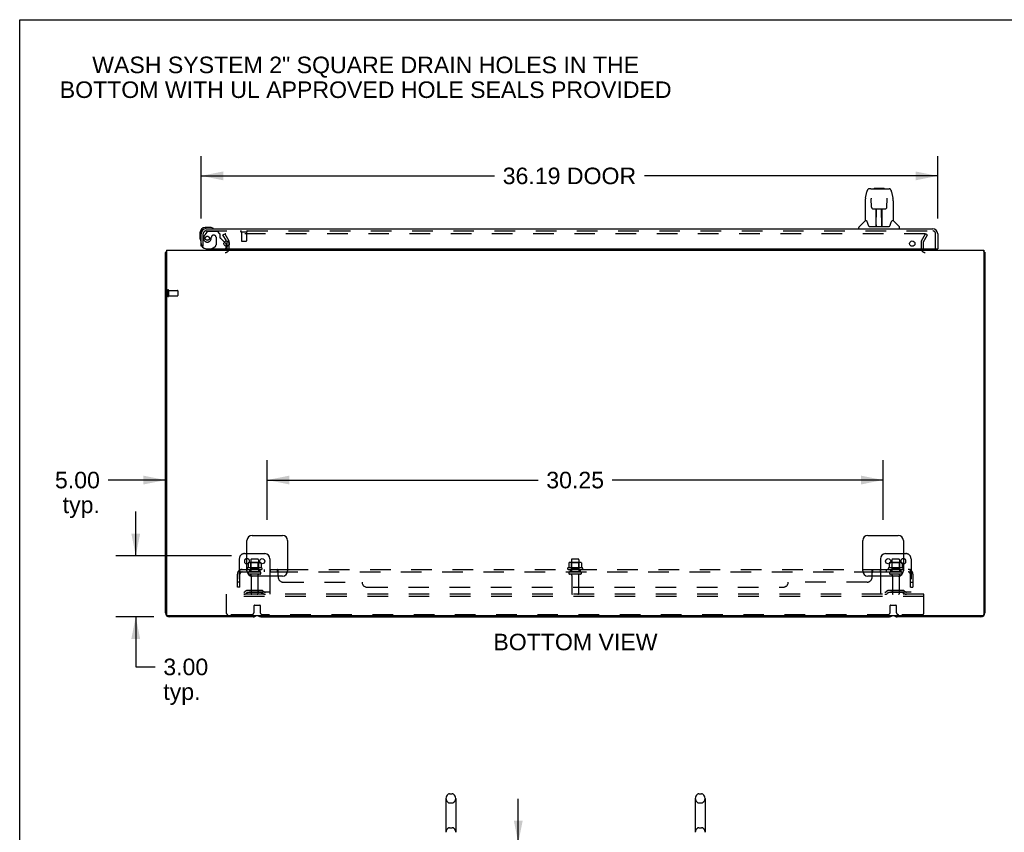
# Model space of a CAD drawing. Header units: inches. Extents: x 0 to 184, y 0 to 119.
# Tile 57 of 114: x 0 to 48, y 79 to 119. Entities that reach past the tile are written whole.
import ezdxf

# ---------------------------------------------------------------- set-up
doc = ezdxf.new("R2010")
doc.units = ezdxf.units.IN
doc.header["$LTSCALE"] = 10.121375
doc.header["$MEASUREMENT"] = 0
doc.linetypes.add('HIDDEN', pattern=[0.2, 0.1, -0.1])
doc.layers.get('0').update_dxf_attribs({"linetype": 'CONTINUOUS'})
for name, color, linetype in [('DEFAULT_2', 8, 'HIDDEN'), ('DIMENSIONS', 7, 'CONTINUOUS'), ('DOOR_ASSEMBLY', 7, 'CONTINUOUS'), ('SUBPANEL', 7, 'CONTINUOUS')]:
    doc.layers.add(name, color=color, linetype=linetype)
doc.styles.get("Standard").update_dxf_attribs({"font": 'arial.ttf'})
doc.dimstyles.new('DIMSTYLE_1', dxfattribs={"dimtxt": 0.811875, "dimasz": 1.0825, "dimexe": 0.09, "dimexo": 0.07, "dimgap": 0.0375, "dimtad": 0, "dimtih": 1, "dimtoh": 1, "dimzin": 4, "dimdsep": 46, "dimtxsty": 'Standard', "dimblk": '_FILLED', "dimblk1": '_FILLED', "dimblk2": '_FILLED', "dimcen": 0.09, "dimadec": 3, "dimazin": 1, "dimtfac": 1, "dimtdec": 3, "dimtofl": 0, "dimtmove": 0, "dimatfit": 3, "dimldrblk": '_FILLED', "dimfxl": 0, "dimtolj": 1, "dimtzin": 4, "dimarcsym": 0})

# ---------------------------------------------------------------- blocks, each defined once
blk = doc.blocks.new('_FILLED')
at = {"color": 0, "linetype": 'ByBlock'}
blk.add_solid([(0, 0), (-1, 0.2), (-1, -0.2)], dxfattribs=at)
blk = doc.blocks.new('*D8')
at = {"layer": 'DIMENSIONS', "color": 2, "linetype": 'Continuous'}
for p, q in [((8.915, 109.317), (8.915, 112.379)), ((45.102, 109.317), (45.102, 112.379)), ((8.915, 111.404), (23.328, 111.404)), ((45.102, 111.404), (30.689, 111.404))]:
    blk.add_line(p, q, dxfattribs=at)
at = {"layer": 'DIMENSIONS', "color": 2, "linetype": 'Continuous', "xscale": 1.0825, "yscale": 1.0825, "zscale": 1.0825, "rotation": 180}
blk.add_blockref('_FILLED', (8.915, 111.404), dxfattribs=at)
at = {"layer": 'DIMENSIONS', "color": 2, "linetype": 'Continuous', "xscale": 1.0825, "yscale": 1.0825, "zscale": 1.0825}
blk.add_blockref('_FILLED', (45.102, 111.404), dxfattribs=at)
at = {"layer": 'DIMENSIONS', "color": 2, "linetype": 'Continuous', "insert": (27.008, 111.81), "char_height": 0.8119, "width": 6.54933, "attachment_point": 2, "line_spacing_factor": 0.9}
blk.add_mtext('36.19 DOOR', dxfattribs=at)
blk = doc.blocks.new('*D10')
at = {"layer": 'DIMENSIONS', "color": 2, "linetype": 'Continuous'}
for p, q in [((5.702, 92.748), (5.702, 94.913)), ((10.407, 92.748), (4.728, 92.748)), ((6.596, 89.748), (4.728, 89.748)), ((5.702, 89.748), (5.702, 87.287)), ((5.702, 87.287), (6.65, 87.287))]:
    blk.add_line(p, q, dxfattribs=at)
at = {"layer": 'DIMENSIONS', "color": 2, "linetype": 'Continuous', "xscale": 1.0825, "yscale": 1.0825, "zscale": 1.0825}
for p, rotation in [((5.702, 92.748), 270), ((5.702, 89.748), 90)]:
    blk.add_blockref('_FILLED', p, dxfattribs=dict(at, rotation=rotation))
at = {"layer": 'DIMENSIONS', "color": 2, "linetype": 'Continuous', "insert": (7.056, 87.693), "char_height": 0.8119, "width": 2.20625, "attachment_point": 1, "line_spacing_factor": 0.9}
blk.add_mtext('3.00\\Ptyp.', dxfattribs=at)
blk = doc.blocks.new('*D11')
at = {"layer": 'DIMENSIONS', "color": 2, "linetype": 'Continuous'}
for p, q in [((12.165, 94.506), (12.165, 97.438)), ((7.165, 96.464), (4.346, 96.464)), ((12.165, 96.464), (14.33, 96.464))]:
    blk.add_line(p, q, dxfattribs=at)
at = {"layer": 'DIMENSIONS', "color": 2, "linetype": 'Continuous', "xscale": 1.0825, "yscale": 1.0825, "zscale": 1.0825}
blk.add_blockref('_FILLED', (7.165, 96.464), dxfattribs=at)
at = {"layer": 'DIMENSIONS', "color": 2, "linetype": 'Continuous', "xscale": 1.0825, "yscale": 1.0825, "zscale": 1.0825, "rotation": 180}
blk.add_blockref('_FILLED', (12.165, 96.464), dxfattribs=at)
at = {"layer": 'DIMENSIONS', "color": 2, "linetype": 'Continuous', "insert": (3.94, 96.87), "char_height": 0.8119, "width": 2.20625, "attachment_point": 3, "line_spacing_factor": 0.9}
blk.add_mtext('5.00\\Ptyp.', dxfattribs=at)
blk = doc.blocks.new('*D12')
at = {"layer": 'DIMENSIONS', "color": 2, "linetype": 'Continuous'}
for p, q in [((12.165, 94.506), (12.165, 97.438)), ((42.415, 94.506), (42.415, 97.438)), ((12.165, 96.464), (25.465, 96.464)), ((42.415, 96.464), (29.114, 96.464))]:
    blk.add_line(p, q, dxfattribs=at)
at = {"layer": 'DIMENSIONS', "color": 2, "linetype": 'Continuous', "xscale": 1.0825, "yscale": 1.0825, "zscale": 1.0825, "rotation": 180}
blk.add_blockref('_FILLED', (12.165, 96.464), dxfattribs=at)
at = {"layer": 'DIMENSIONS', "color": 2, "linetype": 'Continuous', "xscale": 1.0825, "yscale": 1.0825, "zscale": 1.0825}
blk.add_blockref('_FILLED', (42.415, 96.464), dxfattribs=at)
at = {"layer": 'DIMENSIONS', "color": 2, "linetype": 'Continuous', "insert": (27.29, 96.87), "char_height": 0.8119, "width": 2.83704, "attachment_point": 2, "line_spacing_factor": 0.9}
blk.add_mtext('30.25', dxfattribs=at)
blk = doc.blocks.new('*D18')
at = {"layer": 'DIMENSIONS', "color": 2, "linetype": 'Continuous'}
for p, q in [((24.495, 78.646), (24.495, 80.811)), ((24.495, 75.271), (24.495, 72.744)), ((24.495, 72.744), (25.442, 72.744))]:
    blk.add_line(p, q, dxfattribs=at)
at = {"layer": 'DIMENSIONS', "color": 2, "linetype": 'Continuous', "xscale": 1.0825, "yscale": 1.0825, "zscale": 1.0825}
for p, rotation in [((24.495, 78.646), 270), ((24.495, 75.271), 90)]:
    blk.add_blockref('_FILLED', p, dxfattribs=dict(at, rotation=rotation))
at = {"layer": 'DIMENSIONS', "color": 2, "linetype": 'Continuous', "insert": (25.848, 73.15), "char_height": 0.8119, "width": 2.20625, "attachment_point": 1, "line_spacing_factor": 0.9}
blk.add_mtext('3.38', dxfattribs=at)

msp = doc.modelspace()

# ---------------------------------------------------------------- linework, layer by layer
at = {"color": 7, "linetype": 'Continuous'}
for p, q in [((0, 0), (0, 119.075)), ((0, 119.075), (184.025, 119.075)), ((7.217, 107.644), (7.165, 107.644)), ((47.363, 107.644), (47.415, 107.644)), ((11.165, 92.852), (12.04, 92.852)), ((11.221, 92.393), (11.221, 92.392)), ((12.29, 92.602), (12.29, 91.748)), ((42.29, 92.602), (42.29, 91.748)), ((42.54, 92.852), (43.415, 92.852)), ((42.721, 92.393), (42.721, 92.392)), ((11.221, 92.392), (11.221, 92.362)), ((11.858, 92.392), (11.858, 92.362)), ((42.721, 92.392), (42.721, 92.362)), ((43.358, 92.392), (43.358, 92.362)), ((11.854, 89.748), (42.726, 89.748)), ((20.943, 80.831), (20.943, 79.168)), ((21.12, 81.054), (21.248, 81.054)), ((21.426, 80.831), (21.426, 79.168)), ((33.193, 80.831), (33.193, 79.168)), ((33.37, 81.054), (33.498, 81.054)), ((33.676, 80.831), (33.676, 79.168)), ((20.943, 79.168), (20.943, 79.163)), ((21.426, 79.163), (21.426, 79.168)), ((33.193, 79.168), (33.193, 79.163)), ((33.676, 79.163), (33.676, 79.168))]:
    msp.add_line(p, q, dxfattribs=at)
at = {"color": 3, "linetype": 'Continuous'}
for p, q in [((10.157, 108.21), (10.181, 108.169)), ((10.186, 107.946), (10.186, 108.152)), ((7.165, 89.937), (7.165, 107.644)), ((7.217, 107.748), (7.217, 89.86)), ((7.217, 107.748), (47.363, 107.748)), ((47.363, 107.748), (47.363, 89.86)), ((47.415, 107.644), (47.415, 89.937)), ((11.165, 91.998), (11.165, 93.498)), ((11.415, 93.748), (12.915, 93.748)), ((13.165, 93.498), (13.165, 91.998)), ((41.415, 91.998), (41.415, 93.498)), ((41.665, 93.748), (43.165, 93.748)), ((43.415, 93.498), (43.415, 91.998)), ((12.915, 91.748), (11.415, 91.748)), ((43.165, 91.748), (41.665, 91.748)), ((47.303, 89.8), (7.277, 89.8)), ((11.476, 89.748), (7.354, 89.748)), ((47.226, 89.748), (43.104, 89.748))]:
    msp.add_line(p, q, dxfattribs=at)
for points in [[(7.182, 107.661), (7.179, 107.659), (7.176, 107.658), (7.174, 107.656), (7.171, 107.655), (7.169, 107.653), (7.168, 107.652), (7.166, 107.65), (7.166, 107.648), (7.165, 107.647), (7.165, 107.645), (7.165, 107.644)], [(7.205, 107.676), (7.203, 107.674), (7.201, 107.672), (7.199, 107.67), (7.196, 107.669), (7.193, 107.667), (7.19, 107.665), (7.187, 107.664), (7.182, 107.661)], [(47.374, 107.676), (47.376, 107.674), (47.378, 107.672), (47.38, 107.67), (47.383, 107.669), (47.386, 107.667), (47.389, 107.665), (47.392, 107.664)], [(47.392, 107.664), (47.398, 107.661), (47.4, 107.659), (47.403, 107.658), (47.405, 107.656), (47.408, 107.655), (47.41, 107.653), (47.411, 107.652), (47.413, 107.65), (47.414, 107.648), (47.414, 107.647), (47.414, 107.645), (47.415, 107.644)]]:
    msp.add_lwpolyline(points, dxfattribs=at)
at = {"color": 7, "linetype": 'Continuous'}
for points in [[(11.227, 92.401), (11.225, 92.4), (11.224, 92.399), (11.223, 92.398), (11.222, 92.396), (11.221, 92.395), (11.221, 92.393)], [(11.852, 92.401), (11.854, 92.4), (11.855, 92.399), (11.856, 92.398), (11.857, 92.396), (11.858, 92.395), (11.858, 92.393), (11.858, 92.392)], [(42.727, 92.401), (42.725, 92.4), (42.724, 92.399), (42.723, 92.398), (42.722, 92.396), (42.721, 92.395), (42.721, 92.393)], [(43.352, 92.401), (43.354, 92.4), (43.355, 92.399), (43.356, 92.398), (43.357, 92.396), (43.358, 92.395), (43.358, 92.393), (43.358, 92.392)]]:
    msp.add_lwpolyline(points, dxfattribs=at)
for centre in [(11.915, 92.477), (42.665, 92.477)]:
    msp.add_circle(centre, 0.128, dxfattribs=at)
at = {"color": 3, "linetype": 'Continuous'}
for centre, radius, start, end in [((10.153, 108.152), 0.033, 0, 30), ((7.354, 107.559), 0.189, 136.4873, 141.7194), ((10.101, 107.833), 0.085, 270, 355.9511), ((44.479, 107.833), 0.085, 184.0489, 270), ((47.226, 107.559), 0.189, 38.2806, 43.5127), ((11.415, 93.498), 0.25, 90, 180), ((12.915, 93.498), 0.25, 0, 90), ((41.665, 93.498), 0.25, 90, 180), ((43.165, 93.498), 0.25, 0, 90), ((11.415, 91.998), 0.25, 180, 270), ((12.915, 91.998), 0.25, 270, 360), ((41.665, 91.998), 0.25, 180, 270), ((43.165, 91.998), 0.25, 270, 360), ((7.354, 89.937), 0.189, 180, 270), ((7.277, 89.86), 0.06, 180, 270), ((11.476, 89.937), 0.189, 270, 313.513), ((43.104, 89.937), 0.189, 226.487, 270), ((47.226, 89.937), 0.189, 270, 360), ((47.303, 89.86), 0.06, 270, 360)]:
    msp.add_arc(centre, radius, start, end, dxfattribs=at)
at = {"color": 7, "linetype": 'Continuous'}
for centre, radius, start, end in [((11.165, 92.477), 0.128, 270, 90), ((11.284, 92.272), 0.141, 93.6175, 113.95), ((11.795, 92.272), 0.141, 66.05, 86.3825), ((12.04, 92.602), 0.25, 0, 90), ((42.54, 92.602), 0.25, 90, 180), ((42.784, 92.272), 0.141, 93.6175, 113.95), ((43.415, 92.477), 0.128, 90, 270), ((43.295, 92.272), 0.141, 66.05, 86.3825), ((11.854, 89.937), 0.189, 226.5797, 270), ((42.726, 89.937), 0.189, 270, 313.4203), ((21.184, 80.831), 0.241, 123.1848, 180), ((21.12, 80.929), 0.125, 90, 123.1848), ((21.248, 80.929), 0.125, 56.8152, 90), ((21.184, 80.831), 0.241, 0, 56.8152), ((33.434, 80.831), 0.241, 123.1848, 180), ((33.37, 80.929), 0.125, 90, 123.1848), ((33.498, 80.929), 0.125, 56.8152, 90), ((33.434, 80.831), 0.241, 0, 56.8152)]:
    msp.add_arc(centre, radius, start, end, dxfattribs=at)
at = {"layer": 'DEFAULT_2', "color": 8, "linetype": 'HIDDEN'}
for p, q in [((9.985, 108.509), (10.075, 108.561)), ((10.157, 108.21), (9.985, 108.509)), ((10.075, 108.561), (10.271, 108.221)), ((44.458, 108.561), (10.121, 108.561)), ((44.308, 108.221), (44.504, 108.561)), ((44.398, 108.169), (44.594, 108.509)), ((44.594, 108.509), (44.504, 108.561)), ((10.186, 107.833), (10.186, 107.946)), ((10.29, 107.833), (10.29, 108.152)), ((44.29, 108.152), (44.29, 107.833)), ((44.394, 108.152), (44.394, 107.833)), ((7.269, 105.786), (7.269, 105.502)), ((7.312, 105.786), (7.312, 105.502)), ((7.312, 105.768), (7.759, 105.768)), ((7.312, 105.52), (7.759, 105.52)), ((7.769, 105.758), (7.769, 105.53)), ((10.79, 92.602), (10.79, 90.852)), ((11.04, 92.852), (11.165, 92.852)), ((11.795, 92.413), (11.284, 92.413)), ((11.356, 92.393), (11.336, 92.413)), ((11.352, 92.547), (11.352, 91.952)), ((11.697, 92.577), (11.382, 92.577)), ((11.723, 92.393), (11.743, 92.413)), ((11.727, 92.547), (11.727, 91.952)), ((27.545, 92.413), (27.034, 92.413)), ((27.106, 92.393), (27.086, 92.413)), ((27.102, 92.547), (27.102, 91.952)), ((27.447, 92.577), (27.132, 92.577)), ((27.473, 92.393), (27.493, 92.413)), ((27.477, 92.547), (27.477, 91.952)), ((43.295, 92.413), (42.784, 92.413)), ((42.856, 92.393), (42.836, 92.413)), ((42.852, 92.547), (42.852, 91.952)), ((43.197, 92.577), (42.882, 92.577)), ((43.223, 92.393), (43.243, 92.413)), ((43.227, 92.547), (43.227, 91.952)), ((43.415, 92.852), (43.54, 92.852)), ((43.79, 92.602), (43.79, 90.852)), ((11.895, 92.147), (11.184, 92.147)), ((11.205, 92.077), (11.874, 92.077)), ((11.221, 92.362), (11.221, 92.174)), ((11.797, 91.952), (11.282, 91.952)), ((11.356, 92.097), (11.336, 92.077)), ((11.356, 92.097), (11.356, 92.393)), ((11.723, 92.393), (11.356, 92.393)), ((11.723, 92.097), (11.356, 92.097)), ((11.723, 92.097), (11.723, 92.393)), ((11.723, 92.097), (11.743, 92.077)), ((11.858, 92.362), (11.858, 92.174)), ((27.645, 92.147), (26.934, 92.147)), ((26.955, 92.077), (27.624, 92.077)), ((26.971, 92.392), (26.971, 92.174)), ((27.547, 91.952), (27.032, 91.952)), ((27.106, 92.097), (27.086, 92.077)), ((27.473, 92.393), (27.106, 92.393)), ((27.106, 92.097), (27.106, 92.393)), ((27.473, 92.097), (27.106, 92.097)), ((27.473, 92.097), (27.473, 92.393)), ((27.473, 92.097), (27.493, 92.077)), ((27.608, 92.392), (27.608, 92.174)), ((43.395, 92.147), (42.684, 92.147)), ((42.705, 92.077), (43.374, 92.077)), ((42.721, 92.362), (42.721, 92.174)), ((43.297, 91.952), (42.782, 91.952)), ((42.856, 92.097), (42.836, 92.077)), ((43.223, 92.393), (42.856, 92.393)), ((42.856, 92.097), (42.856, 92.393)), ((43.223, 92.097), (42.856, 92.097)), ((43.223, 92.097), (43.223, 92.393)), ((43.223, 92.097), (43.243, 92.077)), ((43.358, 92.362), (43.358, 92.174)), ((11.797, 91.842), (11.282, 91.842)), ((11.375, 91.779), (11.375, 90.882)), ((11.705, 91.779), (11.705, 90.882)), ((12.29, 91.748), (12.29, 90.852)), ((27.547, 91.842), (27.032, 91.842)), ((27.125, 91.779), (27.125, 90.882)), ((27.455, 91.779), (27.455, 90.882)), ((42.29, 91.748), (42.29, 90.852)), ((43.297, 91.842), (42.782, 91.842)), ((42.875, 91.779), (42.875, 90.882)), ((43.205, 91.779), (43.205, 90.882)), ((12.29, 90.956), (10.79, 90.956)), ((11.132, 91.024), (11.064, 90.976)), ((11.88, 91.046), (11.199, 91.046)), ((11.88, 90.942), (11.199, 90.942)), ((11.365, 91.046), (11.365, 90.942)), ((11.715, 91.046), (11.715, 90.942)), ((11.947, 91.024), (12.015, 90.976)), ((43.79, 90.956), (42.29, 90.956)), ((42.632, 91.024), (42.564, 90.976)), ((43.38, 91.046), (42.699, 91.046)), ((43.38, 90.942), (42.699, 90.942)), ((42.865, 91.046), (42.865, 90.942)), ((43.215, 91.046), (43.215, 90.942)), ((43.447, 91.024), (43.515, 90.976)), ((10.165, 90.748), (10.165, 90.852)), ((44.415, 90.852), (10.165, 90.852)), ((10.165, 89.914), (10.165, 90.748)), ((44.415, 90.748), (10.165, 90.748)), ((11.193, 90.94), (11.125, 90.891)), ((11.886, 90.94), (11.954, 90.891)), ((42.693, 90.94), (42.625, 90.891)), ((43.386, 90.94), (43.454, 90.891)), ((44.415, 90.748), (44.415, 90.852)), ((44.415, 89.914), (44.415, 90.748)), ((11.515, 89.977), (11.515, 90.302)), ((11.535, 90.322), (11.795, 90.322)), ((11.815, 90.302), (11.815, 89.977)), ((42.765, 89.977), (42.765, 90.302)), ((42.785, 90.322), (43.045, 90.322)), ((43.065, 90.302), (43.065, 89.977)), ((11.39, 89.852), (10.227, 89.852)), ((42.64, 89.852), (11.94, 89.852)), ((44.352, 89.852), (43.19, 89.852)), ((21.12, 80.609), (21.248, 80.609)), ((33.37, 80.609), (33.498, 80.609)), ((21.12, 79.391), (21.248, 79.391)), ((33.37, 79.391), (33.498, 79.391))]:
    msp.add_line(p, q, dxfattribs=at)
for points in [[(10.121, 108.561), (10.119, 108.56), (10.117, 108.56), (10.115, 108.56), (10.113, 108.559), (10.111, 108.558), (10.11, 108.557), (10.108, 108.556), (10.107, 108.555), (10.105, 108.554), (10.104, 108.552), (10.103, 108.551), (10.102, 108.549), (10.102, 108.547), (10.101, 108.546), (10.101, 108.544), (10.101, 108.543)], [(10.101, 108.543), (10.101, 108.542), (10.101, 108.54), (10.102, 108.539), (10.102, 108.537), (10.103, 108.535)], [(44.466, 108.559), (44.464, 108.56), (44.462, 108.56), (44.46, 108.56), (44.458, 108.561)], [(44.466, 108.559), (44.468, 108.558), (44.469, 108.557), (44.471, 108.556), (44.473, 108.555), (44.474, 108.554), (44.475, 108.552), (44.476, 108.551), (44.477, 108.549), (44.477, 108.547), (44.478, 108.546), (44.478, 108.544), (44.478, 108.543)], [(44.478, 108.543), (44.478, 108.542), (44.478, 108.54), (44.477, 108.539), (44.477, 108.537), (44.476, 108.535)], [(26.977, 92.401), (26.975, 92.4), (26.974, 92.399), (26.973, 92.398), (26.972, 92.396), (26.971, 92.395), (26.971, 92.393), (26.971, 92.392)], [(27.602, 92.401), (27.604, 92.4), (27.605, 92.399), (27.606, 92.398), (27.607, 92.396), (27.608, 92.395), (27.608, 92.393), (27.608, 92.392)], [(11.221, 92.173), (11.221, 92.172), (11.22, 92.171), (11.22, 92.17), (11.22, 92.169), (11.219, 92.169), (11.219, 92.168), (11.219, 92.167), (11.218, 92.167), (11.218, 92.167), (11.218, 92.166), (11.217, 92.166), (11.217, 92.166), (11.217, 92.166), (11.216, 92.165), (11.216, 92.165), (11.216, 92.165), (11.216, 92.165), (11.215, 92.165)], [(11.864, 92.165), (11.863, 92.165), (11.863, 92.165), (11.863, 92.165), (11.863, 92.165), (11.862, 92.166), (11.862, 92.166), (11.862, 92.166), (11.861, 92.166), (11.861, 92.167), (11.861, 92.167), (11.86, 92.167), (11.86, 92.168), (11.86, 92.169), (11.859, 92.169), (11.859, 92.17), (11.859, 92.171), (11.858, 92.172), (11.858, 92.173)], [(26.971, 92.173), (26.971, 92.172), (26.97, 92.171), (26.97, 92.17), (26.97, 92.169), (26.969, 92.169), (26.969, 92.168), (26.969, 92.167), (26.968, 92.167), (26.968, 92.167), (26.968, 92.166), (26.967, 92.166), (26.967, 92.166), (26.967, 92.166), (26.966, 92.165), (26.966, 92.165), (26.966, 92.165), (26.966, 92.165), (26.965, 92.165)], [(27.614, 92.165), (27.613, 92.165), (27.613, 92.165), (27.613, 92.165), (27.613, 92.165), (27.612, 92.166), (27.612, 92.166), (27.612, 92.166), (27.611, 92.166), (27.611, 92.167), (27.611, 92.167), (27.61, 92.167), (27.61, 92.168), (27.61, 92.169), (27.609, 92.169), (27.609, 92.17), (27.609, 92.171), (27.608, 92.172), (27.608, 92.173)], [(42.721, 92.173), (42.721, 92.172), (42.72, 92.171), (42.72, 92.17), (42.72, 92.169), (42.719, 92.169), (42.719, 92.168), (42.719, 92.167), (42.718, 92.167), (42.718, 92.167), (42.718, 92.166), (42.717, 92.166), (42.717, 92.166), (42.717, 92.166), (42.716, 92.165), (42.716, 92.165), (42.716, 92.165), (42.716, 92.165), (42.715, 92.165)], [(43.364, 92.165), (43.363, 92.165), (43.363, 92.165), (43.363, 92.165), (43.363, 92.165), (43.362, 92.166), (43.362, 92.166), (43.362, 92.166), (43.361, 92.166), (43.361, 92.167), (43.361, 92.167), (43.36, 92.167), (43.36, 92.168), (43.36, 92.169), (43.359, 92.169), (43.359, 92.17), (43.359, 92.171), (43.358, 92.172), (43.358, 92.173)]]:
    msp.add_lwpolyline(points, dxfattribs=at)
for centre, radius, start, end in [((10.153, 108.152), 0.137, 0, 30), ((44.427, 108.152), 0.137, 150, 180), ((44.427, 108.152), 0.033, 150, 180), ((10.101, 107.833), 0.189, 270, 360), ((44.479, 107.833), 0.189, 180, 270), ((7.29, 105.786), 0.0215, 0, 180), ((7.29, 105.502), 0.0215, 180, 360), ((7.759, 105.758), 0.01, 0, 90), ((7.759, 105.53), 0.01, 270, 360), ((11.04, 92.602), 0.25, 90, 180), ((11.165, 92.477), 0.128, 90, 270), ((11.284, 92.272), 0.141, 90, 93.6175), ((11.382, 92.547), 0.03, 90, 180), ((11.697, 92.547), 0.03, 0, 90), ((11.795, 92.272), 0.141, 86.3825, 90), ((27.034, 92.272), 0.141, 90, 113.95), ((27.132, 92.547), 0.03, 90, 180), ((27.447, 92.547), 0.03, 0, 90), ((27.545, 92.272), 0.141, 66.05, 90), ((42.784, 92.272), 0.141, 90, 93.6175), ((42.882, 92.547), 0.03, 90, 180), ((43.197, 92.547), 0.03, 0, 90), ((43.295, 92.272), 0.141, 86.3825, 90), ((43.415, 92.477), 0.128, 270, 90), ((43.54, 92.602), 0.25, 0, 90), ((11.205, 92.115), 0.0384, 124.4497, 270), ((11.54, 91.547), 0.698, 117.6814, 120.6631), ((11.282, 91.897), 0.055, 90, 270), ((11.797, 91.897), 0.055, 270, 90), ((11.54, 91.547), 0.698, 59.3369, 62.3186), ((11.874, 92.115), 0.0384, 270, 55.5503), ((26.955, 92.115), 0.0384, 124.4497, 270), ((27.29, 91.547), 0.698, 117.6814, 120.6631), ((27.032, 91.897), 0.055, 90, 270), ((27.547, 91.897), 0.055, 270, 90), ((27.29, 91.547), 0.698, 59.3369, 62.3186), ((27.624, 92.115), 0.0384, 270, 55.5503), ((42.705, 92.115), 0.0384, 124.4497, 270), ((43.04, 91.547), 0.698, 117.6814, 120.6631), ((42.782, 91.897), 0.055, 90, 270), ((43.297, 91.897), 0.055, 270, 90), ((43.04, 91.547), 0.698, 59.3369, 62.3186), ((43.374, 92.115), 0.0384, 270, 55.5503), ((11.312, 91.779), 0.0625, 0, 90), ((11.767, 91.779), 0.0625, 90, 180), ((27.062, 91.779), 0.0625, 0, 90), ((27.517, 91.779), 0.0625, 90, 180), ((42.812, 91.779), 0.0625, 0, 90), ((43.267, 91.779), 0.0625, 90, 180), ((11.004, 91.06), 0.104, 270, 305.7539), ((11.199, 90.932), 0.114, 90, 125.7539), ((11.199, 90.932), 0.01, 90, 125.7539), ((11.88, 90.932), 0.114, 54.2461, 90), ((11.88, 90.932), 0.01, 54.2461, 90), ((12.075, 91.06), 0.104, 234.2461, 270), ((42.504, 91.06), 0.104, 270, 305.7539), ((42.699, 90.932), 0.114, 90, 125.7539), ((42.699, 90.932), 0.01, 90, 125.7539), ((43.38, 90.932), 0.114, 54.2461, 90), ((43.38, 90.932), 0.01, 54.2461, 90), ((43.575, 91.06), 0.104, 234.2461, 270), ((11.004, 91.06), 0.208, 270, 305.7539), ((11.405, 90.882), 0.03, 180, 270), ((11.675, 90.882), 0.03, 270, 360), ((12.075, 91.06), 0.208, 234.2461, 270), ((27.155, 90.882), 0.03, 180, 270), ((27.425, 90.882), 0.03, 270, 360), ((42.504, 91.06), 0.208, 270, 305.7539), ((42.905, 90.882), 0.03, 180, 270), ((43.175, 90.882), 0.03, 270, 360), ((43.575, 91.06), 0.208, 234.2461, 270), ((11.39, 89.977), 0.125, 270, 360), ((11.535, 90.302), 0.02, 90, 180), ((11.795, 90.302), 0.02, 0, 90), ((11.94, 89.977), 0.125, 180, 270), ((42.64, 89.977), 0.125, 270, 360), ((42.785, 90.302), 0.02, 90, 180), ((43.045, 90.302), 0.02, 0, 90), ((43.19, 89.977), 0.125, 180, 270), ((10.227, 89.914), 0.0625, 180, 270), ((44.352, 89.914), 0.0625, 270, 360), ((21.184, 80.831), 0.241, 180, 236.8152), ((21.184, 80.831), 0.241, 303.1848, 360), ((33.434, 80.831), 0.241, 180, 236.8152), ((33.434, 80.831), 0.241, 303.1848, 360), ((21.12, 80.734), 0.125, 236.8152, 270), ((21.248, 80.734), 0.125, 270, 303.1848), ((33.37, 80.734), 0.125, 236.8152, 270), ((33.498, 80.734), 0.125, 270, 303.1848), ((21.184, 79.168), 0.241, 123.1848, 180), ((21.12, 79.266), 0.125, 90, 123.1848), ((21.248, 79.266), 0.125, 56.8152, 90), ((21.184, 79.168), 0.241, 0, 56.8152), ((33.434, 79.168), 0.241, 123.1848, 180), ((33.37, 79.266), 0.125, 90, 123.1848), ((33.498, 79.266), 0.125, 56.8152, 90), ((33.434, 79.168), 0.241, 0, 56.8152)]:
    msp.add_arc(centre, radius, start, end, dxfattribs=at)
at = {"layer": 'DOOR_ASSEMBLY', "color": 7, "linetype": 'Continuous'}
for p, q in [((41.989, 110.794), (41.969, 110.774)), ((41.989, 110.794), (42.465, 110.794)), ((42.465, 110.794), (42.485, 110.774)), ((41.553, 110.315), (41.618, 110.62)), ((41.823, 110.774), (41.742, 110.774)), ((41.824, 110.774), (42.712, 110.774)), ((41.829, 110.774), (41.827, 110.774)), ((41.839, 110.3), (41.839, 110.297)), ((41.839, 110.297), (41.839, 110.294)), ((41.839, 110.294), (41.839, 110.29)), ((42.615, 110.289), (42.615, 110.294)), ((42.836, 110.62), (42.901, 110.315)), ((42.907, 110.284), (42.901, 110.315)), ((41.538, 110.172), (41.538, 109.2)), ((41.839, 110.29), (41.84, 110.282)), ((41.84, 110.282), (41.84, 110.272)), ((41.847, 109.868), (41.84, 110.272)), ((41.847, 109.868), (41.848, 109.855)), ((42.607, 109.868), (42.614, 110.281)), ((42.614, 110.281), (42.615, 110.289)), ((42.916, 110.171), (42.916, 109.2)), ((41.927, 109.79), (42.047, 109.79)), ((42.078, 108.944), (42.093, 109.791)), ((42.083, 109.791), (42.372, 109.791)), ((42.085, 109.375), (42.085, 109.791)), ((42.089, 109.566), (42.085, 109.566)), ((42.088, 109.554), (42.085, 109.554)), ((42.353, 108.924), (42.338, 109.791)), ((42.369, 109.566), (42.342, 109.566)), ((42.369, 109.554), (42.342, 109.554)), ((42.346, 109.326), (42.369, 109.326)), ((42.369, 108.924), (42.369, 109.791)), ((42.407, 109.79), (42.527, 109.79)), ((9.374, 108.866), (9.118, 108.866)), ((9.412, 108.863), (9.374, 108.866)), ((41.223, 108.806), (41.223, 108.868)), ((41.532, 109.194), (41.235, 108.896)), ((41.611, 109.2), (41.538, 109.2)), ((41.608, 109.2), (41.614, 109.189)), ((41.674, 109.035), (41.688, 108.988)), ((41.688, 108.988), (41.691, 108.979)), ((41.741, 108.924), (42.713, 108.924)), ((42.079, 108.996), (42.078, 108.97)), ((42.085, 108.924), (42.085, 108.928)), ((42.369, 109.322), (42.346, 109.322)), ((42.352, 108.97), (42.352, 108.996)), ((42.763, 108.978), (42.766, 108.988)), ((42.84, 109.189), (42.846, 109.198)), ((42.916, 109.2), (42.843, 109.2)), ((42.922, 109.194), (43.219, 108.896)), ((43.231, 108.806), (43.231, 108.868)), ((8.855, 108.603), (8.855, 108.347)), ((9.161, 108.806), (9.118, 108.806)), ((8.855, 108.347), (8.857, 108.309)), ((8.948, 107.952), (8.915, 107.952)), ((10.057, 108.155), (10.114, 108.098)), ((10.144, 108.028), (10.144, 107.946)), ((9.426, 107.827), (9.357, 107.787)), ((9.357, 107.748), (9.357, 107.787)), ((45.082, 107.827), (45.102, 107.827))]:
    msp.add_line(p, q, dxfattribs=at)
at = {"layer": 'DOOR_ASSEMBLY', "color": 3, "linetype": 'Continuous'}
for p, q in [((8.915, 107.952), (8.915, 108.559)), ((9.161, 108.806), (44.856, 108.806)), ((45.102, 108.559), (45.102, 107.827)), ((9.165, 107.827), (45.082, 107.827))]:
    msp.add_line(p, q, dxfattribs=at)
at = {"layer": 'DOOR_ASSEMBLY', "color": 8, "linetype": 'HIDDEN'}
for p, q in [((9.019, 107.952), (9.019, 108.559)), ((9.195, 108.647), (9.093, 108.503)), ((9.161, 108.702), (44.856, 108.702)), ((9.259, 108.681), (9.711, 108.681)), ((9.416, 108.391), (9.416, 108.402)), ((9.547, 108.489), (9.514, 108.489)), ((9.645, 108.391), (9.645, 108.012)), ((9.837, 108.555), (9.711, 108.681)), ((9.837, 108.555), (9.837, 108.376)), ((10.877, 108.659), (11.161, 108.659)), ((10.895, 108.659), (10.895, 108.212)), ((11.143, 108.659), (11.143, 108.212)), ((44.998, 107.827), (44.998, 108.559)), ((9.019, 107.952), (8.948, 107.952)), ((9.426, 107.827), (9.595, 107.925)), ((10.057, 108.155), (9.895, 108.317)), ((10.144, 107.946), (10.144, 107.905)), ((10.905, 108.202), (11.133, 108.202)), ((9.987, 107.748), (9.357, 107.748))]:
    msp.add_line(p, q, dxfattribs=at)
at = {"layer": 'DOOR_ASSEMBLY', "color": 7, "linetype": 'Continuous'}
for points in [[(41.553, 110.315), (41.547, 110.284), (41.542, 110.244), (41.539, 110.204), (41.538, 110.172)], [(41.742, 110.774), (41.739, 110.774), (41.726, 110.773), (41.713, 110.769), (41.7, 110.764), (41.689, 110.758), (41.679, 110.75), (41.67, 110.741), (41.661, 110.731), (41.654, 110.721), (41.648, 110.709), (41.642, 110.697), (41.636, 110.683), (41.631, 110.668), (41.626, 110.652), (41.621, 110.633), (41.618, 110.62)], [(41.839, 110.303), (41.839, 110.303), (41.839, 110.303), (41.839, 110.303), (41.839, 110.303), (41.839, 110.302), (41.839, 110.301), (41.839, 110.3)], [(42.615, 110.294), (42.615, 110.298), (42.615, 110.299), (42.615, 110.3), (42.615, 110.302), (42.615, 110.302), (42.615, 110.303), (42.615, 110.303)], [(42.836, 110.62), (42.833, 110.633), (42.828, 110.652), (42.823, 110.668), (42.818, 110.683), (42.812, 110.697), (42.806, 110.71), (42.8, 110.721), (42.792, 110.732), (42.784, 110.741), (42.775, 110.75), (42.765, 110.758), (42.753, 110.765), (42.741, 110.77), (42.728, 110.773), (42.714, 110.774), (42.712, 110.774)], [(41.848, 109.855), (41.852, 109.842), (41.857, 109.831), (41.864, 109.82), (41.873, 109.811), (41.883, 109.803), (41.894, 109.797), (41.905, 109.793), (41.917, 109.791), (41.926, 109.79)], [(42.528, 109.79), (42.538, 109.791), (42.55, 109.793), (42.561, 109.798), (42.572, 109.804), (42.582, 109.812), (42.591, 109.821), (42.598, 109.832), (42.603, 109.844), (42.606, 109.856), (42.607, 109.868)], [(42.916, 110.171), (42.915, 110.205), (42.912, 110.245), (42.907, 110.284)], [(42.047, 109.79), (42.051, 109.79), (42.06, 109.791), (42.068, 109.791)], [(42.068, 109.791), (42.076, 109.791), (42.083, 109.791)], [(42.372, 109.791), (42.379, 109.791), (42.387, 109.791)], [(42.387, 109.791), (42.396, 109.79), (42.404, 109.79), (42.407, 109.79)], [(41.614, 109.189), (41.627, 109.161), (41.642, 109.125), (41.658, 109.083), (41.674, 109.035)], [(41.691, 108.979), (41.696, 108.966), (41.701, 108.956), (41.706, 108.947)], [(41.706, 108.947), (41.711, 108.94), (41.717, 108.934), (41.724, 108.929), (41.731, 108.926), (41.739, 108.924), (41.741, 108.924)], [(42.713, 108.924), (42.715, 108.924), (42.723, 108.926), (42.73, 108.929), (42.737, 108.934), (42.743, 108.94), (42.748, 108.947)], [(42.748, 108.947), (42.753, 108.956), (42.758, 108.966), (42.763, 108.978)], [(42.766, 108.988), (42.78, 109.034), (42.796, 109.081), (42.811, 109.124), (42.826, 109.16), (42.84, 109.189)]]:
    msp.add_lwpolyline(points, dxfattribs=at)
at = {"layer": 'DOOR_ASSEMBLY', "color": 8, "linetype": 'HIDDEN'}
msp.add_circle((9.219, 108.339), 0.101, dxfattribs=at)
at = {"layer": 'DOOR_ASSEMBLY', "color": 3, "linetype": 'Continuous'}
for centre in [(10.165, 108.077), (43.852, 108.077)]:
    msp.add_circle(centre, 0.133, dxfattribs=at)
at = {"layer": 'DOOR_ASSEMBLY', "color": 7, "linetype": 'Continuous'}
for centre, radius, start, end in [((9.118, 108.603), 0.263, 90, 180), ((9.374, 108.616), 0.25, 59.1101, 90), ((41.262, 108.868), 0.0394, 135, 180), ((41.546, 109.18), 0.0197, 97.5, 135), ((42.097, 108.944), 0.0197, 179, 270), ((42.097, 108.944), 0.0197, 260.739, 269.9232), ((42.333, 108.944), 0.0197, 270, 1), ((42.333, 108.944), 0.0197, 270.0771, 272.6469), ((42.908, 109.18), 0.0197, 45, 82.5), ((43.192, 108.868), 0.0394, 0, 45), ((9.118, 108.603), 0.203, 90, 180), ((9.495, 108.821), 0.015, 270, 353.6204), ((9.495, 108.818), 0.015, 6.3796, 59.1101), ((9.105, 108.347), 0.25, 180, 210.8899), ((8.903, 108.226), 0.015, 210.8899, 263.6204), ((8.9, 108.226), 0.015, 276.3796, 360), ((10.044, 108.028), 0.1, 0, 45), ((9.987, 107.905), 0.157, 270, 330.1697)]:
    msp.add_arc(centre, radius, start, end, dxfattribs=at)
at = {"layer": 'DOOR_ASSEMBLY', "color": 3, "linetype": 'Continuous'}
for centre, radius, start, end in [((9.161, 108.559), 0.246, 90, 180), ((44.856, 108.559), 0.246, 0, 90), ((9.165, 108.077), 0.25, 180, 270)]:
    msp.add_arc(centre, radius, start, end, dxfattribs=at)
at = {"layer": 'DOOR_ASSEMBLY', "color": 8, "linetype": 'HIDDEN'}
for centre, radius, start, end in [((9.161, 108.559), 0.142, 90, 180), ((9.219, 108.339), 0.187, 163.1561, 342.1518), ((9.409, 108.281), 0.386, 144.9, 163.1561), ((9.259, 108.602), 0.079, 90, 144.9), ((9.023, 108.402), 0.393, 342.0702, 358.3401), ((9.514, 108.391), 0.098, 90, 180), ((9.547, 108.391), 0.098, 0, 90), ((9.876, 108.376), 0.039, 180, 248.3904), ((10.877, 108.68), 0.0215, 90, 270), ((11.161, 108.68), 0.0215, 270, 90), ((44.856, 108.559), 0.142, 0, 90), ((9.545, 108.012), 0.1, 300.092, 360), ((9.824, 108.247), 0.1, 45, 68.3904), ((9.987, 107.905), 0.157, 330.1697, 360), ((10.905, 108.212), 0.01, 180, 270), ((11.133, 108.212), 0.01, 270, 360)]:
    msp.add_arc(centre, radius, start, end, dxfattribs=at)
at = {"layer": 'DOOR_ASSEMBLY', "color": 7, "linetype": 'Continuous'}
for centre, start_param, end_param in [((42.077, 108.963), -2.940151, -2.835574), ((42.353, 108.963), -3.447611, -3.141593)]:
    msp.add_ellipse(centre, major_axis=(0, 0.0394), ratio=1, start_param=start_param, end_param=end_param, dxfattribs=at)
at = {"layer": 'SUBPANEL', "color": 8, "linetype": 'HIDDEN'}
for p, q in [((10.782, 92.023), (10.862, 91.926)), ((10.821, 91.952), (10.821, 92.077)), ((10.821, 92.077), (12.29, 92.077)), ((10.821, 91.952), (12.29, 91.952)), ((11.29, 92.077), (11.29, 91.952)), ((11.79, 92.077), (11.79, 91.952)), ((12.018, 92.077), (12.018, 91.952)), ((12.299, 92.077), (12.299, 91.952)), ((12.66, 91.952), (41.919, 91.952)), ((12.662, 91.952), (12.66, 91.952)), ((12.669, 91.947), (12.668, 91.949)), ((13.165, 92.077), (41.415, 92.077)), ((27.04, 92.077), (27.04, 91.952)), ((27.54, 92.077), (27.54, 91.952)), ((41.883, 91.926), (41.885, 91.926)), ((41.898, 91.931), (41.899, 91.932)), ((41.907, 92.069), (41.909, 92.072)), ((41.91, 91.947), (41.911, 91.949)), ((41.912, 92.075), (41.914, 92.076)), ((42.28, 92.077), (42.28, 91.952)), ((42.29, 92.077), (43.758, 92.077)), ((42.29, 91.952), (43.758, 91.952)), ((42.561, 92.077), (42.561, 91.952)), ((42.79, 92.077), (42.79, 91.952)), ((43.29, 92.077), (43.29, 91.952)), ((43.797, 92.023), (43.717, 91.926)), ((43.738, 91.951), (43.739, 91.952)), ((43.753, 91.988), (43.752, 91.986)), ((43.752, 91.986), (43.752, 91.985)), ((43.754, 91.991), (43.753, 91.989)), ((43.753, 91.989), (43.753, 91.988)), ((43.755, 91.994), (43.754, 91.992)), ((43.754, 91.992), (43.754, 91.991)), ((43.755, 91.997), (43.755, 91.995)), ((43.755, 91.995), (43.755, 91.994)), ((43.758, 91.952), (43.758, 92.077)), ((10.696, 91.202), (10.696, 91.84)), ((10.821, 91.452), (10.696, 91.452)), ((10.821, 91.202), (10.821, 91.84)), ((12.696, 91.748), (12.696, 91.702)), ((12.946, 91.452), (16.821, 91.452)), ((41.633, 91.452), (37.758, 91.452)), ((41.883, 91.702), (41.883, 91.748)), ((43.758, 91.202), (43.758, 91.84)), ((43.758, 91.452), (43.883, 91.452)), ((43.883, 91.84), (43.883, 91.202)), ((10.821, 91.202), (10.696, 91.202)), ((17.071, 91.202), (37.508, 91.202)), ((43.758, 91.202), (43.883, 91.202))]:
    msp.add_line(p, q, dxfattribs=at)
at = {"layer": 'SUBPANEL', "color": 3, "linetype": 'Continuous'}
for p, q in [((12.29, 92.077), (13.165, 92.077)), ((12.696, 91.748), (12.696, 92.023)), ((41.415, 92.077), (42.29, 92.077)), ((41.883, 91.748), (41.883, 92.023))]:
    msp.add_line(p, q, dxfattribs=at)
at = {"layer": 'SUBPANEL', "color": 7, "linetype": 'Continuous'}
for p, q in [((12.29, 91.952), (12.66, 91.952)), ((12.66, 91.952), (12.66, 92.077)), ((41.919, 91.952), (41.919, 92.077)), ((41.919, 91.952), (42.29, 91.952))]:
    msp.add_line(p, q, dxfattribs=at)
at = {"layer": 'SUBPANEL', "color": 8, "linetype": 'HIDDEN'}
for points in [[(10.782, 92.023), (10.784, 92.025), (10.787, 92.027), (10.789, 92.03), (10.79, 92.033), (10.792, 92.036), (10.794, 92.04), (10.796, 92.044), (10.797, 92.047)], [(10.797, 92.047), (10.801, 92.054), (10.802, 92.058), (10.804, 92.061), (10.805, 92.064), (10.807, 92.067), (10.809, 92.069), (10.81, 92.072), (10.812, 92.074), (10.814, 92.075), (10.816, 92.076), (10.818, 92.077), (10.819, 92.077), (10.821, 92.077)], [(10.821, 92.011), (10.821, 92.012), (10.821, 92.012), (10.821, 92.012), (10.821, 92.012), (10.821, 92.011), (10.821, 92.011), (10.821, 92.011), (10.821, 92.01), (10.821, 92.01), (10.821, 92.009), (10.821, 92.009)], [(10.844, 91.948), (10.844, 91.948), (10.844, 91.948), (10.844, 91.948), (10.843, 91.948), (10.843, 91.949), (10.843, 91.949), (10.843, 91.95), (10.842, 91.95), (10.842, 91.951), (10.842, 91.951), (10.841, 91.952), (10.841, 91.952), (10.841, 91.953), (10.84, 91.954), (10.84, 91.954), (10.84, 91.955), (10.839, 91.955), (10.839, 91.956), (10.839, 91.957), (10.838, 91.957), (10.838, 91.958), (10.838, 91.959), (10.837, 91.959), (10.837, 91.96), (10.837, 91.961), (10.836, 91.962), (10.836, 91.962), (10.836, 91.963), (10.835, 91.964), (10.835, 91.965), (10.835, 91.965), (10.834, 91.966), (10.834, 91.967), (10.834, 91.968), (10.833, 91.969), (10.833, 91.97), (10.832, 91.97), (10.832, 91.971), (10.832, 91.972), (10.831, 91.973), (10.831, 91.974), (10.831, 91.975), (10.83, 91.976), (10.83, 91.977), (10.83, 91.978), (10.829, 91.979), (10.829, 91.98), (10.829, 91.981), (10.828, 91.982), (10.828, 91.983), (10.827, 91.984), (10.827, 91.985), (10.827, 91.986), (10.826, 91.987), (10.826, 91.988), (10.826, 91.989), (10.825, 91.99), (10.825, 91.991), (10.825, 91.993), (10.824, 91.994), (10.824, 91.995), (10.824, 91.996), (10.824, 91.997), (10.823, 91.998), (10.823, 91.999), (10.823, 92), (10.823, 92), (10.823, 92.001), (10.822, 92.002), (10.822, 92.003), (10.822, 92.004), (10.822, 92.005), (10.822, 92.006), (10.821, 92.007), (10.821, 92.008), (10.821, 92.008), (10.821, 92.009), (10.821, 92.01), (10.821, 92.01), (10.821, 92.011), (10.821, 92.011), (10.821, 92.011)], [(10.848, 91.934), (10.844, 91.937), (10.842, 91.939), (10.84, 91.941), (10.838, 91.943), (10.835, 91.945), (10.833, 91.947), (10.831, 91.949), (10.828, 91.95), (10.826, 91.951), (10.824, 91.951), (10.822, 91.952), (10.821, 91.952)], [(10.841, 91.952), (10.841, 91.951), (10.842, 91.951), (10.842, 91.95), (10.842, 91.95), (10.843, 91.949), (10.843, 91.949), (10.843, 91.949), (10.843, 91.948), (10.844, 91.948), (10.844, 91.948), (10.844, 91.948), (10.844, 91.948)], [(10.862, 91.926), (10.861, 91.926), (10.86, 91.926), (10.859, 91.926), (10.858, 91.926), (10.857, 91.927), (10.856, 91.927), (10.855, 91.928), (10.853, 91.929), (10.852, 91.931), (10.85, 91.932), (10.848, 91.934)], [(12.665, 92.076), (12.663, 92.077), (12.662, 92.077), (12.66, 92.077)], [(12.668, 91.949), (12.666, 91.95), (12.665, 91.951), (12.663, 91.951)], [(12.672, 92.069), (12.67, 92.072), (12.668, 92.074), (12.667, 92.075)], [(12.683, 91.929), (12.681, 91.931), (12.68, 91.932)], [(12.691, 91.926), (12.689, 91.926), (12.688, 91.927), (12.686, 91.927)], [(12.696, 91.926), (12.694, 91.926), (12.692, 91.926), (12.691, 91.926)], [(41.885, 91.926), (41.887, 91.926), (41.888, 91.926), (41.89, 91.926), (41.892, 91.927)], [(41.893, 91.927), (41.895, 91.928), (41.896, 91.929)], [(41.913, 91.95), (41.914, 91.951), (41.916, 91.951), (41.917, 91.952)], [(43.717, 91.926), (43.718, 91.926), (43.719, 91.926), (43.72, 91.926), (43.721, 91.926), (43.722, 91.927), (43.723, 91.927), (43.724, 91.928), (43.726, 91.929), (43.727, 91.931), (43.729, 91.932), (43.731, 91.934), (43.735, 91.937)], [(43.752, 91.985), (43.751, 91.983), (43.751, 91.982), (43.751, 91.981), (43.75, 91.98), (43.75, 91.979), (43.75, 91.979), (43.749, 91.978), (43.749, 91.977), (43.749, 91.976), (43.748, 91.975), (43.748, 91.974), (43.748, 91.973), (43.747, 91.972), (43.747, 91.971), (43.746, 91.97), (43.746, 91.969), (43.746, 91.968), (43.745, 91.967), (43.745, 91.966), (43.744, 91.965), (43.744, 91.964), (43.744, 91.964), (43.743, 91.963), (43.743, 91.962), (43.742, 91.961), (43.742, 91.96), (43.742, 91.96), (43.741, 91.959), (43.741, 91.958), (43.741, 91.957), (43.74, 91.957), (43.74, 91.956), (43.74, 91.955), (43.739, 91.955), (43.739, 91.954), (43.738, 91.953), (43.738, 91.953), (43.738, 91.952), (43.737, 91.951), (43.737, 91.951), (43.737, 91.95), (43.736, 91.95), (43.736, 91.949), (43.736, 91.949), (43.736, 91.948), (43.735, 91.948), (43.735, 91.948)], [(43.735, 91.937), (43.737, 91.939), (43.739, 91.941), (43.741, 91.943), (43.744, 91.945), (43.746, 91.947), (43.748, 91.949), (43.751, 91.95), (43.753, 91.951), (43.755, 91.951), (43.757, 91.952), (43.758, 91.952)], [(43.735, 91.948), (43.735, 91.948), (43.735, 91.948), (43.735, 91.948), (43.735, 91.948), (43.736, 91.948), (43.736, 91.949), (43.736, 91.949), (43.736, 91.949), (43.737, 91.95), (43.737, 91.95), (43.737, 91.951), (43.738, 91.951), (43.738, 91.951)], [(43.758, 92.012), (43.758, 92.012), (43.758, 92.012), (43.758, 92.012), (43.758, 92.011), (43.758, 92.011), (43.758, 92.011), (43.758, 92.01), (43.758, 92.01), (43.758, 92.009), (43.758, 92.009), (43.758, 92.008), (43.758, 92.007), (43.758, 92.007), (43.758, 92.006), (43.757, 92.006), (43.757, 92.005), (43.757, 92.004), (43.757, 92.004), (43.757, 92.003), (43.757, 92.002), (43.757, 92.002), (43.756, 92.001), (43.756, 92), (43.756, 92), (43.756, 91.999), (43.756, 91.998), (43.756, 91.998), (43.755, 91.997)], [(43.779, 92.054), (43.777, 92.058), (43.775, 92.061), (43.774, 92.064), (43.772, 92.067), (43.771, 92.069), (43.769, 92.072), (43.767, 92.074), (43.765, 92.075), (43.763, 92.076), (43.761, 92.077), (43.76, 92.077), (43.758, 92.077)], [(43.758, 92.008), (43.758, 92.009), (43.758, 92.009), (43.758, 92.01), (43.758, 92.01), (43.758, 92.011), (43.758, 92.011), (43.758, 92.012), (43.758, 92.012), (43.758, 92.012)], [(43.797, 92.023), (43.795, 92.025), (43.793, 92.027), (43.791, 92.03), (43.789, 92.033), (43.787, 92.036), (43.785, 92.04), (43.783, 92.044), (43.782, 92.047), (43.779, 92.054)]]:
    msp.add_lwpolyline(points, dxfattribs=at)
at = {"layer": 'SUBPANEL', "color": 3, "linetype": 'Continuous'}
for points in [[(12.682, 92.051), (12.68, 92.054), (12.679, 92.058), (12.677, 92.061), (12.676, 92.064), (12.674, 92.067), (12.672, 92.069), (12.67, 92.072), (12.668, 92.074), (12.667, 92.075), (12.665, 92.076), (12.663, 92.077), (12.662, 92.077), (12.66, 92.077)], [(12.696, 92.023), (12.694, 92.025), (12.693, 92.027), (12.691, 92.03), (12.689, 92.033), (12.688, 92.036), (12.686, 92.04), (12.685, 92.044), (12.682, 92.051)], [(41.883, 92.023), (41.885, 92.025), (41.886, 92.027), (41.888, 92.03), (41.89, 92.033), (41.891, 92.036), (41.893, 92.04), (41.894, 92.044)], [(41.894, 92.044), (41.897, 92.051), (41.899, 92.054), (41.9, 92.058), (41.902, 92.061), (41.903, 92.064), (41.905, 92.067), (41.907, 92.069), (41.909, 92.072), (41.911, 92.074), (41.912, 92.075), (41.914, 92.076), (41.916, 92.077), (41.917, 92.077), (41.919, 92.077)]]:
    msp.add_lwpolyline(points, dxfattribs=at)
at = {"layer": 'SUBPANEL', "color": 7, "linetype": 'Continuous'}
for points in [[(12.676, 91.937), (12.673, 91.941), (12.672, 91.943), (12.671, 91.945), (12.669, 91.947), (12.668, 91.949), (12.666, 91.95), (12.665, 91.951), (12.663, 91.951), (12.662, 91.952), (12.66, 91.952)], [(12.696, 91.926), (12.694, 91.926), (12.692, 91.926), (12.691, 91.926), (12.689, 91.926), (12.688, 91.927), (12.686, 91.927), (12.684, 91.928), (12.683, 91.929), (12.681, 91.931), (12.68, 91.932), (12.679, 91.934), (12.677, 91.936), (12.676, 91.937)], [(41.883, 91.926), (41.885, 91.926), (41.887, 91.926), (41.888, 91.926), (41.89, 91.926), (41.892, 91.927), (41.893, 91.927), (41.895, 91.928), (41.896, 91.929), (41.898, 91.931), (41.899, 91.932), (41.9, 91.934), (41.902, 91.936), (41.903, 91.937), (41.906, 91.941)], [(41.906, 91.941), (41.907, 91.943), (41.908, 91.945), (41.91, 91.947), (41.911, 91.949), (41.913, 91.95), (41.914, 91.951), (41.916, 91.951), (41.917, 91.952), (41.919, 91.952)]]:
    msp.add_lwpolyline(points, dxfattribs=at)
at = {"layer": 'SUBPANEL', "color": 8, "linetype": 'HIDDEN'}
for centre, radius, start, end in [((10.933, 91.84), 0.237, 90, 180), ((10.933, 91.84), 0.112, 90, 180), ((43.646, 91.84), 0.237, 0, 90), ((43.646, 91.84), 0.112, 0, 90), ((12.946, 91.702), 0.25, 180, 270), ((17.071, 91.452), 0.25, 180, 270), ((37.508, 91.452), 0.25, 270, 360), ((41.633, 91.702), 0.25, 270, 360)]:
    msp.add_arc(centre, radius, start, end, dxfattribs=at)

# ---------------------------------------------------------------- texts
at = {"layer": 'DIMENSIONS', "color": 2, "linetype": 'Continuous', "char_height": 0.81188, "attachment_point": 2, "line_spacing_factor": 0.9}
for s, insert, width in [('WASH SYSTEM 2" SQUARE DRAIN HOLES IN THE\\PBOTTOM WITH UL APPROVED HOLE SEALS PROVIDED', (16.997, 117.261), 30.00014), ('BOTTOM VIEW', (27.303, 88.916), 8.04632)]:
    msp.add_mtext(s, dxfattribs=dict(at, insert=insert, width=width))

# ---------------------------------------------------------------- dimensions: what is measured, and where the dimension line sits
at = {"layer": 'DIMENSIONS', "color": 2, "linetype": 'Continuous'}
for base, p1, p2, angle, text, picture, middle in [((8.915, 111.404), (45.102, 109.247), (8.915, 109.247), 180, '<> DOOR', '*D8', (27.008, 111.404)), ((5.702, 92.748), (4.658, 89.748), (10.477, 92.748), 90, '<>\\Ptyp.', '*D10', (8.159, 86.678))]:
    dim = msp.add_linear_dim(base=base, p1=p1, p2=p2, angle=angle, text=text, dimstyle='DIMSTYLE_1', dxfattribs=at)
    dim.commit()
    dim.dimension.update_dxf_attribs({"geometry": picture, "text_midpoint": middle, "dimtype": 160})
dim = msp.add_linear_dim(base=(12.165, 96.464), p1=(7.165, 89.937), p2=(12.165, 94.436), text='<>\\Ptyp.', dimstyle='DIMSTYLE_1', dxfattribs=at)
dim.commit()
dim.dimension.update_dxf_attribs({"geometry": '*D11', "text_midpoint": (2.836, 95.855), "dimtype": 160})
dim = msp.add_linear_dim(base=(42.415, 96.464), p1=(12.165, 94.436), p2=(42.415, 94.436), dimstyle='DIMSTYLE_1', dxfattribs=at)
dim.commit()
dim.dimension.update_dxf_attribs({"geometry": '*D12', "text_midpoint": (27.291, 96.459), "dimtype": 160})
dim = msp.add_linear_dim(base=(24.495143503, 75.27063383), p1=(18.421148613, 78.64563383), p2=(20.559148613, 75.27063383), angle=270, dimstyle='DIMSTYLE_1', dxfattribs=at)
dim.commit()
dim.dimension.update_dxf_attribs({"geometry": '*D18', "text_midpoint": (26.948827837, 72.739769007), "dimtype": 160})

doc.saveas('drawing.dxf')
